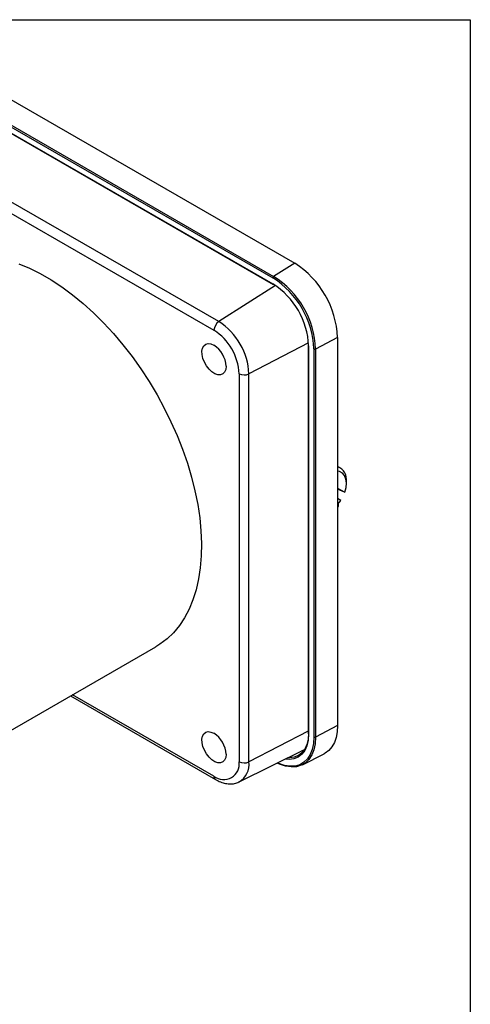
# Model space of a CAD drawing. Header units: inches. Extents: x 0 to 33.5, y 0 to 25.5.
# Tile 7 of 7: x 29.3 to 33, y 17.3 to 25.5. Entities that reach past the tile are written whole.
import ezdxf

# ---------------------------------------------------------------- set-up
doc = ezdxf.new("R2010")
doc.units = ezdxf.units.IN
doc.header["$LTSCALE"] = 3
doc.header["$MEASUREMENT"] = 0
doc.linetypes.add('SLD-Solid', pattern=[0])
doc.layers.add('SLD-DEFPOINTS', color=7, linetype='Continuous')

# ---------------------------------------------------------------- blocks, each defined once
blk = doc.blocks.new('Block2')
at = {"color": 7, "linetype": 'SLD-Solid', "lineweight": 18}
for p, q in [((33.0003, 25.5003), (0.0003, 25.5003)), ((33.0003, 0.0003), (33.0003, 25.5003))]:
    blk.add_line(p, q, dxfattribs=at)

msp = doc.modelspace()

# ---------------------------------------------------------------- linework, layer by layer
at = {"color": 7, "linetype": 'SLD-Solid'}
for p, q in [((0.0003, 25.5003), (33.0003, 25.5003)), ((33.0003, 25.5003), (33.0003, 0.0003))]:
    msp.add_line(p, q, dxfattribs=at)
for p, q in [((28.7639, 25.0901), (31.5478, 23.483)), ((28.583, 24.9688), (31.3669, 23.3617)), ((28.5896, 24.9807), (31.3735, 23.3736)), ((28.583, 24.9179), (31.3669, 23.3108)), ((28.585, 24.9134), (31.3689, 23.3063)), ((30.9193, 22.9987), (28.1354, 24.6058)), ((28.0958, 24.5348), (30.8797, 22.9277)), ((31.5478, 23.483), (31.3735, 23.3736)), ((31.388, 23.2977), (30.9193, 22.9987)), ((31.9028, 22.8682), (31.7209, 22.772)), ((31.9028, 22.8682), (31.9028, 19.6535)), ((31.6624, 22.8224), (31.1691, 22.566)), ((31.6602, 22.8016), (31.6602, 19.5869)), ((31.6631, 22.7976), (31.6631, 19.5829)), ((31.7072, 22.7722), (31.7072, 19.5574)), ((31.7209, 22.772), (31.7209, 19.5573)), ((31.0878, 22.5673), (31.0878, 19.3525)), ((31.1691, 19.3513), (31.1691, 22.566)), ((31.9174, 21.7914), (31.9028, 21.798)), ((31.9028, 21.6195), (31.9634, 21.5849)), ((31.9754, 21.6535), (31.9757, 21.672)), ((31.9593, 21.5848), (31.9028, 21.6106)), ((31.9297, 21.5177), (31.9028, 21.5331)), ((28.9735, 19.482), (30.3991, 20.3049)), ((30.8797, 19.2324), (29.7104, 19.9074)), ((29.6931, 19.8974), (30.8919, 19.2053)), ((31.6602, 19.6066), (31.1691, 19.3513)), ((31.9028, 19.6535), (31.7209, 19.5573)), ((31.0892, 19.186), (31.6285, 19.4528)), ((31.6231, 19.4447), (31.6078, 19.4425)), ((31.6114, 19.3282), (31.7909, 19.4194))]:
    msp.add_line(p, q)
at = {"flags": 128}
for points in [[(29.2659, 23.4779), (29.3542, 23.4411), (29.4431, 23.3969), (29.5323, 23.3454), (29.6213, 23.2869), (29.7096, 23.2217), (29.7969, 23.1501), (29.8827, 23.0724), (29.9666, 22.9891), (30.0482, 22.9004), (30.1271, 22.8069), (30.2029, 22.709), (30.2754, 22.6071), (30.344, 22.5018), (30.4086, 22.3935), (30.4687, 22.2827), (30.5242, 22.1701), (30.5747, 22.056), (30.62, 21.9412), (30.6599, 21.826), (30.6941, 21.7112), (30.7226, 21.5972), (30.7452, 21.4845), (30.7618, 21.3738), (30.7722, 21.2654), (30.7766, 21.1601), (30.7747, 21.0582), (30.7667, 20.9603), (30.7525, 20.8668), (30.7324, 20.7781), (30.7062, 20.6948), (30.6742, 20.6171), (30.6366, 20.5455), (30.5934, 20.4803), (30.5449, 20.4218), (30.4914, 20.3703), (30.4331, 20.3261), (30.3991, 20.3049)], [(30.9799, 22.6296), (30.9768, 22.6029), (30.9678, 22.5814), (30.9534, 22.5665), (30.9345, 22.5589), (30.9122, 22.5592), (30.888, 22.5673), (30.8632, 22.5828), (30.8394, 22.6047), (30.8181, 22.6316), (30.8006, 22.662), (30.7879, 22.6939), (30.7808, 22.7254), (30.7798, 22.7546), (30.7849, 22.7797), (30.7958, 22.7991), (30.8118, 22.8117), (30.832, 22.8167), (30.8551, 22.8138), (30.8797, 22.8031)], [(31.9634, 21.5849), (31.9728, 21.6235), (31.9754, 21.6609), (31.9709, 21.6949), (31.9596, 21.7234), (31.9421, 21.7447), (31.9196, 21.7575), (31.9028, 21.761)], [(31.9028, 21.4858), (31.9048, 21.4879), (31.9297, 21.5177)], [(30.9799, 19.4148), (30.9768, 19.3882), (30.9678, 19.3667), (30.9534, 19.3517), (30.9345, 19.3442), (30.9122, 19.3444), (30.888, 19.3526), (30.8632, 19.3681), (30.8394, 19.3899), (30.8181, 19.4169), (30.8006, 19.4473), (30.7879, 19.4792), (30.7808, 19.5107), (30.7798, 19.5399), (30.7849, 19.565), (30.7958, 19.5844), (30.8118, 19.597), (30.832, 19.602), (30.8551, 19.5991), (30.8797, 19.5884)], [(31.6631, 19.5829), (31.6595, 19.5315), (31.6486, 19.4855), (31.6308, 19.4462), (31.6065, 19.4145), (31.5764, 19.3911), (31.541, 19.3766), (31.5014, 19.3715), (31.4689, 19.3738)], [(31.6628, 19.5908), (31.6593, 19.5405), (31.6487, 19.4957), (31.6313, 19.4573), (31.6076, 19.4263), (31.5781, 19.4034), (31.5436, 19.3893), (31.5049, 19.3843), (31.4908, 19.3847)], [(31.9028, 19.6535), (31.8997, 19.6017), (31.8907, 19.5544), (31.8757, 19.5122), (31.8552, 19.476), (31.8294, 19.4463), (31.7988, 19.4237), (31.7909, 19.4194)], [(31.7209, 19.5573), (31.7173, 19.5022), (31.7068, 19.4524), (31.6895, 19.4088), (31.6657, 19.3722), (31.636, 19.3436), (31.601, 19.3233), (31.5613, 19.3119), (31.5178, 19.3096), (31.4714, 19.3164), (31.4229, 19.3322), (31.4029, 19.3412)], [(31.7072, 19.5574), (31.7038, 19.5035), (31.6935, 19.4547), (31.6765, 19.4119), (31.6532, 19.3761), (31.6241, 19.348), (31.5898, 19.3282), (31.5509, 19.317), (31.5083, 19.3148), (31.4628, 19.3214), (31.4153, 19.3369), (31.4041, 19.3417)]]:
    msp.add_lwpolyline(points, dxfattribs=at)
for centre, radius, start, end in [((31.1321, 22.8331), 0.7714, 2.60548, 57.39452), ((31.3821, 23.361), 0.0152, 124.1588, 177.2848), ((30.9711, 22.7402), 0.7368, 2.48735, 57.51265), ((30.9697, 22.7394), 0.7519, 2.48735, 57.51265), ((31.3716, 23.3102), 0.00474, 172.91981, 235.76801), ((31.0245, 22.771), 0.6392, 2.38686, 57.61314), ((30.971, 22.9234), 0.0914, 124.46664, 177.26576), ((30.6379, 22.5478), 0.4504, 2.4764, 57.5236), ((30.6305, 22.5436), 0.539, 2.38686, 57.61314), ((30.7623, 22.6197), 0.2178, 2.60548, 57.39452), ((31.665, 22.802), 0.00474, 184.23517, 247.08497), ((31.7142, 22.7857), 0.0152, 242.71933, 295.8373), ((31.1297, 22.6485), 0.0914, 242.73836, 295.52952), ((31.8626, 21.6893), 0.1143, 351.26927, 69.46341), ((31.8786, 21.4771), 0.0304, 322.64261, 24.07275), ((30.7623, 19.4049), 0.2178, 2.60548, 57.39452), ((31.665, 19.5873), 0.00474, 184.23517, 247.08497), ((31.7142, 19.571), 0.0152, 242.71933, 295.8373), ((30.9603, 19.3331), 0.129, 231.32543, 8.68532), ((31.0002, 19.3311), 0.1701, 300.8013, 6.81385), ((31.1297, 19.4338), 0.0914, 242.73836, 295.52952), ((30.908, 19.2289), 0.0285, 172.9537, 235.74916)]:
    msp.add_arc(centre, radius, start, end)
msp.add_open_spline([(31.9634, 21.5849), (31.9621, 21.5849), (31.9608, 21.5848), (31.9593, 21.5848)], degree=3)
msp.add_open_spline([(30.8919, 19.2053), (30.8991, 19.2014), (30.9198, 19.19), (30.9546, 19.1768), (30.9943, 19.1688), (31.0326, 19.1689), (31.0634, 19.1742), (31.0804, 19.1827), (31.0862, 19.1857)], degree=3, knots=[0, 0, 0, 0, 0.111323, 0.319177, 0.526295, 0.705938, 0.899032, 1, 1, 1, 1])

# ---------------------------------------------------------------- block references
at = {"layer": 'SLD-DEFPOINTS'}
msp.add_blockref('Block2', (0, 0), dxfattribs=at)

doc.saveas('drawing.dxf')
